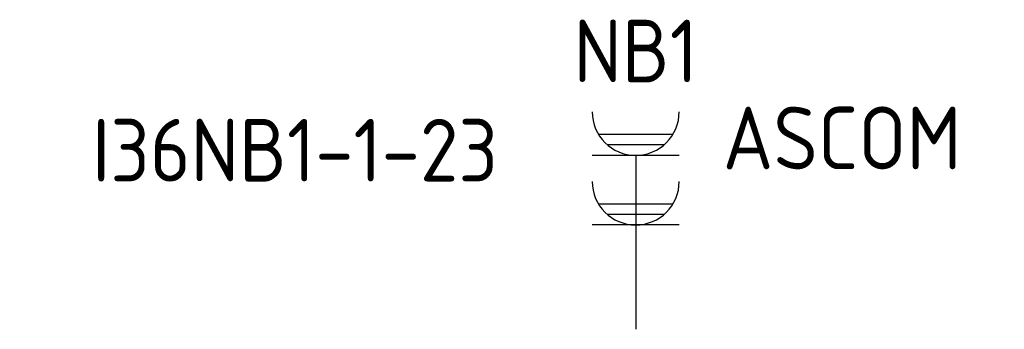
# Model space of a CAD drawing. Header units: millimetres. Extents: x 97363 to 129688, y 140750 to 175450.
# Tile 2 of 4: x 128273 to 129688, y 140750 to 141195. Entities that reach past the tile are written whole.
import ezdxf
from ezdxf.enums import TextEntityAlignment as Align

# ---------------------------------------------------------------- set-up
doc = ezdxf.new("R2010")
doc.units = ezdxf.units.MM
doc.layers.get('0').update_dxf_attribs({"color": 8, "linetype": 'CONTINUOUS'})
doc.layers.add('EB63103-_ATTRIB', color=2, linetype='CONTINUOUS')
doc.layers.add('EL63103-_LICHT-WCD230V', color=3, linetype='CONTINUOUS')
doc.styles.add('NORATT', font='isocp.shx')

# ---------------------------------------------------------------- blocks, each defined once
blk = doc.blocks.new('ES3W2W')
at = {"color": 0}
for p, q in [((1.068, 2.6), (-1.068, 2.6)), ((0.812, 2.3), (-0.812, 2.3)), ((1.25, 2), (-1.25, 2)), ((0, 2), (0, -3)), ((1.068, 0.6), (-1.068, 0.6)), ((0.812, 0.3), (-0.812, 0.3)), ((1.25, 0), (-1.25, 0))]:
    blk.add_line(p, q, dxfattribs=at)
for centre in [(0, 3.25), (0, 1.25)]:
    blk.add_arc(centre, 1.25, 180, 0, dxfattribs=at)
at = {"color": 0, "style": 'NORATT', "flags": 8}
blk.add_attdef('GROEP', text='', height=1.8, rotation=90, dxfattribs=at).set_placement((0, 5), align=Align.MIDDLE_CENTER)
at = {"color": 0, "style": 'NORATT'}
for tag, flags, p in [('KAST', 9, (-2.5, 5)), ('VERMOGEN', 9, (-2.5, 2.5)), ('GELIJK', 9, (-2.5, 0)), ('SCHAK', 8, (-1, -1.5))]:
    blk.add_attdef(tag, text='', height=1.8, dxfattribs=dict(at, flags=flags)).set_placement(p, align=Align.MIDDLE_RIGHT)
for tag, flags, p in [('DOEL', 8, (2.5, 2.5)), ('M_CODE', 9, (2.5, 0)), ('TAL', 8, (1, -1.5))]:
    blk.add_attdef(tag, text='', height=1.8, dxfattribs=dict(at, flags=flags)).set_placement(p, align=Align.MIDDLE_LEFT)

msp = doc.modelspace()

# ---------------------------------------------------------------- block references
at = {"layer": 'EL63103-_LICHT-WCD230V'}
ref = msp.add_blockref('ES3W2W', (129158.4, 140900, 1050), dxfattribs=dict(at, xscale=50, yscale=50, zscale=50))
ref.add_attrib('DOEL', 'ASCOM', dxfattribs={"layer": 'EB63103-_ATTRIB', "color": 1, "height": 90, "style": 'NORATT', "flags": 8}).set_placement((129283.4, 141025, 1050), align=Align.MIDDLE_LEFT)
ref.add_attrib('GROEP', 'NB1', dxfattribs={"layer": 'EB63103-_ATTRIB', "color": 1, "height": 90, "style": 'NORATT', "flags": 8}).set_placement((129158.4, 141150, 1050), align=Align.MIDDLE_CENTER)
ref.add_attrib('KAST', 'I36NB1-1-23', dxfattribs={"layer": 'EB63103-_ATTRIB', "color": 1, "height": 90, "style": 'NORATT', "flags": 8}).set_placement((128960.5, 141007.4, 1050), align=Align.MIDDLE_RIGHT)

doc.saveas('drawing.dxf')
